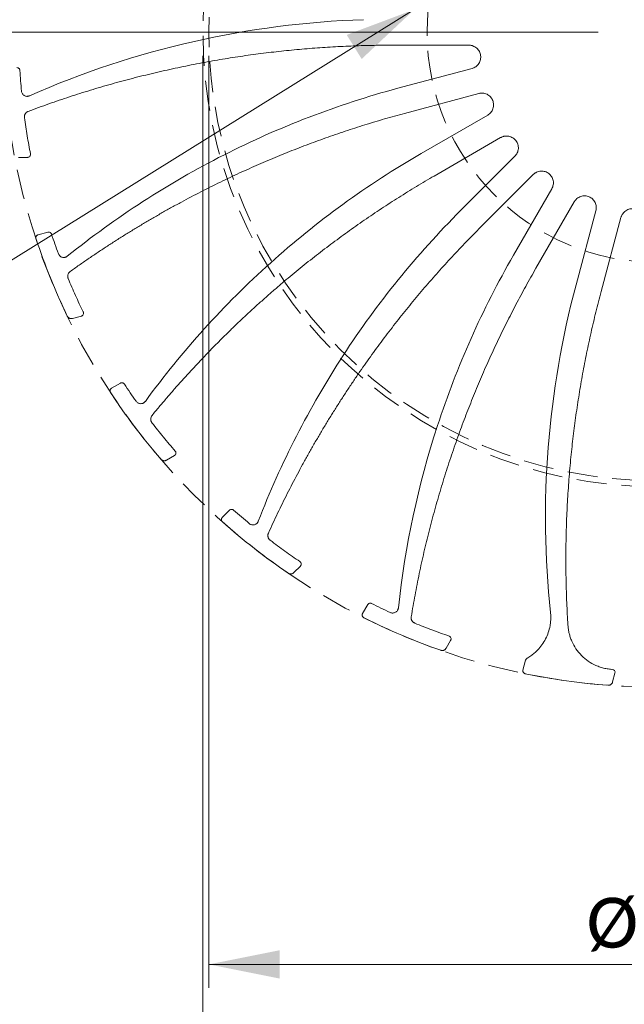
# Model space of a CAD drawing. Header units: millimetres. Extents: x 5 to 292, y 5 to 205.
# Tile 3 of 16: x 56 to 81, y 32 to 74. Entities that reach past the tile are written whole.
import ezdxf

# ---------------------------------------------------------------- set-up
doc = ezdxf.new("R2010")
doc.units = ezdxf.units.MM
doc.linetypes.add('SLD-實線', pattern=[0])
doc.linetypes.add('SLD-虛線-(隱匿輪廓線)', pattern=[1.905, 1.27, -0.635])
doc.styles.add('SLDTEXTSTYLE3', font='CALIBRI.TTF')
doc.dimstyles.new('SLDDIMSTYLE0', dxfattribs={"dimtxt": 2.116667, "dimasz": 3, "dimexe": 0, "dimexo": 0.0625, "dimgap": 0.529167, "dimtad": 0, "dimtih": 1, "dimtoh": 1, "dimlfac": 2, "dimrnd": 1e-09, "dimzin": 12, "dimdsep": 46, "dimtxsty": 'SLDTEXTSTYLE3', "dimsah": 1, "dimcen": 0.09, "dimadec": 0, "dimazin": 3, "dimtfac": 1, "dimtofl": 0, "dimtmove": 0, "dimatfit": 3, "dimfxl": 0, "dimfrac": 2, "dimtolj": 1, "dimtzin": 12, "dimarcsym": 0})
doc.dimstyles.new('SLDDIMSTYLE4', dxfattribs={"dimtxt": 2.116667, "dimasz": 3, "dimexe": 0, "dimexo": 0.0625, "dimgap": 0.529167, "dimtad": 0, "dimtih": 1, "dimtoh": 1, "dimlfac": 2, "dimrnd": 1e-09, "dimzin": 12, "dimdsep": 46, "dimtxsty": 'SLDTEXTSTYLE3', "dimblk1": 'NONE', "dimsah": 1, "dimcen": 0, "dimadec": 0, "dimazin": 3, "dimtfac": 1, "dimtmove": 0, "dimatfit": 3, "dimldrblk": 'NONE', "dimfxl": 0, "dimfrac": 2, "dimtolj": 1, "dimtzin": 12, "dimarcsym": 0})

# ---------------------------------------------------------------- blocks, each defined once
blk = doc.blocks.new('_D')
at = {"color": 5, "linetype": 'SLD-實線', "lineweight": 0}
for p, q in [((63.654, 72.537), (63.654, 33.054)), ((101.654, 72.537), (101.654, 33.054)), ((63.654, 34.054), (101.654, 34.054))]:
    blk.add_line(p, q, dxfattribs=at)
for points in [[(63.654, 34.054), (66.654, 33.454), (66.654, 34.654)], [(101.654, 34.054), (98.654, 34.654), (98.654, 33.454)]]:
    blk.add_solid(points, dxfattribs=at)
at = {"color": 5, "linetype": 'SLD-實線', "lineweight": 0, "char_height": 2.1167, "attachment_point": 1, "style": 'SLDTEXTSTYLE3'}
for s, insert in [('%%c', (79.663, 36.876)), ('76', (82.936, 36.876))]:
    blk.add_mtext(s, dxfattribs=dict(at, insert=insert))
blk = doc.blocks.new('_D_1')
at = {"color": 5, "linetype": 'SLD-實線', "lineweight": 0}
for p, q in [((63.404, 72.537), (63.404, 24.373)), ((101.904, 72.537), (101.904, 24.373)), ((63.404, 25.373), (101.904, 25.373))]:
    blk.add_line(p, q, dxfattribs=at)
for points in [[(63.404, 25.373), (66.404, 24.773), (66.404, 25.973)], [(101.904, 25.373), (98.904, 25.973), (98.904, 24.773)]]:
    blk.add_solid(points, dxfattribs=at)
at = {"color": 5, "linetype": 'SLD-實線', "lineweight": 0, "char_height": 2.1167, "attachment_point": 1, "style": 'SLDTEXTSTYLE3'}
for s, insert in [('%%c', (79.663, 28.195)), ('77', (82.936, 28.195))]:
    blk.add_mtext(s, dxfattribs=dict(at, insert=insert))
blk = doc.blocks.new('SW_SYMBOL_HOLE_DEPTH')
at = {"color": 0, "linetype": 'SLD-實線', "lineweight": 0}
for p, q in [((0, 875), (800, 875)), ((400, 875), (400, 75)), ((100, 555), (400, 75)), ((700, 555), (400, 75))]:
    blk.add_line(p, q, dxfattribs=at)
blk = doc.blocks.new('_D_8')
at = {"color": 1, "linetype": 'SLD-實線', "lineweight": 0}
for p, q in [((73.635, 75.29), (72.362, 74.498)), ((72.362, 74.498), (49.763, 60.441)), ((49.763, 60.441), (21.156, 60.441))]:
    blk.add_line(p, q, dxfattribs=at)
blk.add_solid([(72.362, 74.498), (69.497, 73.423), (70.131, 72.404)], dxfattribs=at)
at = {"color": 1, "linetype": 'SLD-實線', "lineweight": 0, "xscale": 0.002822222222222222, "yscale": 0.002822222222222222, "zscale": 0.002822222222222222}
blk.add_blockref('SW_SYMBOL_HOLE_DEPTH', (35.219, 64.372), dxfattribs=at)
at = {"color": 1, "linetype": 'SLD-實線', "lineweight": 0, "attachment_point": 1, "style": 'SLDTEXTSTYLE3'}
for s, insert, char_height in [('(3x) M', (21.575, 66.842), 2.1167), ('3', (28.991, 66.842), 2.117), ('x0.5', (30.421, 66.842), 2.1167), ('7', (38.32, 66.842), 2.117), ('%%p', (39.751, 66.842), 2.1167), ('1mm', (41.818, 66.842), 2.1167), ('evenly located on ', (21.156, 63.263), 2.11667), ('%%c', (42.04, 63.263), 2.1167), ('39', (45.314, 63.263), 2.1167)]:
    blk.add_mtext(s, dxfattribs=dict(at, insert=insert, char_height=char_height))
blk = doc.blocks.new('_NONE')
blk = doc.blocks.new('SW_CENTERMARKSYMBOL_0')
at = {"color": 0, "linetype": 'SLD-實線', "lineweight": 0}
blk.add_line((-2.5, 0), (-28.99, 0), dxfattribs=at)

msp = doc.modelspace()

# ---------------------------------------------------------------- linework, layer by layer
at = {"color": 7, "linetype": 'SLD-實線', "lineweight": 15}
for p, q in [((74.678, 72.9874), (71.4244, 72.9874)), ((71.6647, 71.1623), (74.8074, 72.0044)), ((75.0921, 70.9419), (71.9494, 70.0998)), ((72.6538, 68.3992), (75.4715, 70.0259)), ((76.0215, 69.0733), (73.2038, 67.4465)), ((55.9707, 68.2374), (55.5816, 68.2374)), ((74.3244, 65.9861), (76.6251, 68.2867)), ((77.4029, 67.5089), (75.1023, 65.2083)), ((76.5627, 64.0877), (78.1895, 66.9054)), ((79.1421, 66.3554), (77.5153, 63.5377)), ((79.216, 62.8333), (80.0581, 65.976)), ((81.1206, 65.6913), (80.2785, 62.5486)), ((56.4139, 64.9536), (56.8349, 65.0664)), ((58.2517, 61.512), (57.8758, 61.4113)), ((59.5297, 58.4548), (59.9071, 58.6727)), ((62.1956, 55.6061), (61.8585, 55.4115)), ((64.2213, 52.9838), (64.5294, 53.292)), ((67.5336, 50.9221), (67.2584, 50.647)), ((70.169, 48.9135), (70.3869, 49.2909)), ((73.9021, 47.7794), (73.7075, 47.4424)), ((76.9675, 46.5213), (77.0803, 46.9423)), ((80.7538, 46.5494), (80.7281, 46.5508)), ((80.8669, 46.392), (80.7662, 46.0162))]:
    msp.add_line(p, q, dxfattribs=at)
at = {"color": 5, "linetype": 'SLD-虛線-(隱匿輪廓線)', "lineweight": 0}
for radius in [27.74, 19.25, 19, 9.75]:
    msp.add_circle((82.6535, 73.5374), radius, dxfattribs=at)
at = {"color": 7, "linetype": 'SLD-實線', "lineweight": 15}
for points, knots in [([(70.212, 74.0681), (67.7778, 73.9904), (65.3512, 73.6782), (60.602, 72.5962), (58.2796, 71.8264), (56.052, 70.842)], [0, 0, 0, 0, 0.5, 0.5, 1, 1, 1, 1]), ([(56.0016, 70.1853), (56.1467, 70.2393), (56.4368, 70.3473), (56.8739, 70.5035), (57.3123, 70.6552), (57.752, 70.8021), (58.1929, 70.9444), (58.6352, 71.0818), (59.0788, 71.2146), (59.5237, 71.3426), (59.9699, 71.4659), (60.4175, 71.5845), (60.8663, 71.6983), (61.3164, 71.8074), (61.7679, 71.9118), (62.2206, 72.0115), (62.6747, 72.1064), (63.1301, 72.1966), (63.7218, 72.3073), (64.4504, 72.4322), (65.3167, 72.563), (66.1846, 72.6764), (67.054, 72.7723), (67.9251, 72.8508), (68.7977, 72.9119), (69.6719, 72.9552), (70.5476, 72.9824), (71.132, 72.9857), (71.4244, 72.9874)], [0, 0, 0, 0, 0.0294768, 0.0589291, 0.0883601, 0.1177732, 0.1471714, 0.1765583, 0.2059371, 0.235311, 0.2646833, 0.2940575, 0.3234367, 0.3528243, 0.3822236, 0.4116378, 0.4410702, 0.4705242, 0.5000029, 0.5556601, 0.61124, 0.6667648, 0.7222566, 0.7777378, 0.8332305, 0.888757, 0.9443394, 1, 1, 1, 1]), ([(74.678, 72.9874), (74.6925, 72.987), (74.7215, 72.9863), (74.7646, 72.9805), (74.8071, 72.9711), (74.8643, 72.9531), (74.934, 72.9204), (75.0095, 72.8655), (75.0739, 72.7977), (75.1388, 72.6966), (75.1839, 72.5539), (75.1761, 72.3736), (75.1155, 72.232), (75.0374, 72.1354), (74.9675, 72.0767), (74.8904, 72.0311), (74.8351, 72.0133), (74.8074, 72.0044)], [0, 0, 0, 0, 0.0303566, 0.060506, 0.0906791, 0.1211067, 0.1856899, 0.250459, 0.3150421, 0.3798111, 0.5003403, 0.6208694, 0.7496528, 0.814236, 0.879005, 0.9394551, 1, 1, 1, 1]), ([(55.6469, 71.9199), (55.6461, 71.9278), (55.6444, 71.9435), (55.6363, 71.9657), (55.6243, 71.986), (55.6033, 72.0095), (55.5697, 72.0328), (55.538, 72.0359), (55.5222, 72.0374)], [0, 0, 0, 0, 0.1269862, 0.2497126, 0.3728425, 0.5009952, 0.7497099, 1, 1, 1, 1]), ([(56.052, 70.842), (56.0431, 70.8384), (56.0256, 70.8314), (55.9978, 70.8248), (55.9694, 70.8213), (55.9313, 70.8212), (55.8838, 70.8294), (55.8314, 70.8525), (55.7851, 70.8872), (55.7491, 70.9319), (55.7229, 70.9837), (55.717, 71.0215), (55.714, 71.0405)], [0, 0, 0, 0, 0.0624486, 0.1243932, 0.1867154, 0.2502808, 0.3737829, 0.5001746, 0.6236727, 0.7500638, 0.874297, 1, 1, 1, 1]), ([(71.6647, 71.1623), (69.117, 70.4797), (66.6407, 69.5311), (61.9373, 67.1427), (59.7103, 65.703), (57.656, 64.0488)], [0, 0, 0, 0, 0.5, 0.5, 1, 1, 1, 1]), ([(75.0921, 70.9419), (75.1062, 70.9453), (75.1344, 70.9521), (75.1775, 70.9577), (75.221, 70.9596), (75.2809, 70.957), (75.3567, 70.9435), (75.4438, 70.91), (75.5236, 70.8612), (75.6125, 70.7803), (75.6929, 70.6542), (75.7321, 70.4779), (75.7102, 70.3255), (75.6598, 70.212), (75.6074, 70.1372), (75.5447, 70.0732), (75.4959, 70.0417), (75.4715, 70.0259)], [0, 0, 0, 0, 0.0303566, 0.060506, 0.0906791, 0.1211067, 0.1856899, 0.250459, 0.3150421, 0.3798111, 0.5003403, 0.6208694, 0.7496528, 0.814236, 0.879005, 0.9394551, 1, 1, 1, 1]), ([(55.8418, 69.9178), (55.8406, 69.9292), (55.8384, 69.9515), (55.8407, 69.985), (55.8474, 70.0177), (55.8587, 70.0494), (55.8755, 70.0824), (55.8991, 70.1153), (55.9296, 70.1448), (55.9639, 70.1692), (55.989, 70.1799), (56.0016, 70.1853)], [0, 0, 0, 0, 0.1014187, 0.2002955, 0.2984788, 0.3978558, 0.5002475, 0.6273324, 0.7573706, 0.8779668, 1, 1, 1, 1]), ([(57.7773, 63.4015), (57.9035, 63.4912), (58.1558, 63.6706), (58.5376, 63.9346), (58.9217, 64.1946), (59.3084, 64.4503), (59.6975, 64.7019), (60.0892, 64.9491), (60.4833, 65.1922), (60.8799, 65.431), (61.279, 65.6656), (61.6806, 65.8959), (62.0847, 66.122), (62.4912, 66.3439), (62.9003, 66.5616), (63.3118, 66.775), (63.7258, 66.9842), (64.1423, 67.1892), (64.6852, 67.4493), (65.3567, 67.7586), (66.1596, 68.1091), (66.9686, 68.4433), (67.7836, 68.761), (68.6046, 69.0622), (69.4317, 69.3471), (70.2649, 69.6152), (71.1038, 69.868), (71.6674, 70.0225), (71.9494, 70.0998)], [0, 0, 0, 0, 0.0294768, 0.0589291, 0.0883601, 0.1177732, 0.1471714, 0.1765583, 0.2059371, 0.235311, 0.2646833, 0.2940575, 0.3234367, 0.3528243, 0.3822236, 0.4116378, 0.4410702, 0.4705242, 0.5000029, 0.5556601, 0.61124, 0.6667648, 0.7222566, 0.7777378, 0.8332305, 0.888757, 0.9443394, 1, 1, 1, 1]), ([(56.0934, 68.3862), (56.0693, 68.5133), (56.0211, 68.7675), (55.9558, 69.1501), (55.8953, 69.5334), (55.8596, 69.7897), (55.8418, 69.9178)], [0, 0, 0, 0, 0.2500257, 0.5, 0.7499743, 1, 1, 1, 1]), ([(76.0215, 69.0733), (76.0343, 69.0803), (76.0597, 69.0941), (76.1, 69.1106), (76.1414, 69.1238), (76.2, 69.1368), (76.2767, 69.1433), (76.3695, 69.1335), (76.4592, 69.107), (76.566, 69.0519), (76.6763, 68.9509), (76.7598, 68.7908), (76.7781, 68.6379), (76.7588, 68.5152), (76.7276, 68.4294), (76.6836, 68.3513), (76.6446, 68.3083), (76.6251, 68.2867)], [0, 0, 0, 0, 0.0303566, 0.060506, 0.0906791, 0.1211067, 0.1856899, 0.250459, 0.3150421, 0.3798111, 0.5003403, 0.6208694, 0.7496528, 0.814236, 0.879005, 0.9394551, 1, 1, 1, 1]), ([(72.6538, 68.3992), (70.3697, 67.0804), (68.2232, 65.5232), (64.2982, 61.9989), (62.5198, 60.0319), (60.9636, 57.9023)], [0, 0, 0, 0, 0.5, 0.5, 1, 1, 1, 1]), ([(55.9707, 68.2374), (55.9768, 68.2376), (55.989, 68.2382), (56.007, 68.2423), (56.0355, 68.2532), (56.0705, 68.2803), (56.0914, 68.3223), (56.0971, 68.3588), (56.0947, 68.377), (56.0934, 68.3862)], [0, 0, 0, 0, 0.0832862, 0.166337, 0.2509491, 0.5001015, 0.7492538, 0.8738939, 1, 1, 1, 1]), ([(77.4029, 67.5089), (77.4134, 67.519), (77.4344, 67.5389), (77.469, 67.5653), (77.5057, 67.5887), (77.5589, 67.6164), (77.6312, 67.6426), (77.7235, 67.6571), (77.8169, 67.6547), (77.9344, 67.6291), (78.0671, 67.5601), (78.1891, 67.4271), (78.2464, 67.2841), (78.2595, 67.1606), (78.2515, 67.0697), (78.2293, 66.9829), (78.2027, 66.9312), (78.1895, 66.9054)], [0, 0, 0, 0, 0.0303566, 0.060506, 0.0906791, 0.1211067, 0.1856899, 0.250459, 0.3150421, 0.3798111, 0.5003403, 0.6208694, 0.7496528, 0.814236, 0.879005, 0.9394551, 1, 1, 1, 1]), ([(61.2465, 57.3062), (61.3452, 57.4256), (61.5424, 57.6643), (61.843, 58.0181), (62.1467, 58.3688), (62.4541, 58.716), (62.7649, 59.0597), (63.0792, 59.4), (63.3971, 59.7368), (63.7184, 60.0702), (64.0432, 60.4002), (64.3716, 60.7267), (64.7034, 61.0498), (65.0387, 61.3694), (65.3775, 61.6856), (65.7199, 61.9983), (66.0657, 62.3076), (66.415, 62.6135), (66.8722, 63.0053), (67.4408, 63.4779), (68.1257, 64.0245), (68.8208, 64.5567), (69.5259, 65.0746), (70.2411, 65.5782), (70.9664, 66.0675), (71.7019, 66.5422), (72.4469, 67.0037), (72.9514, 67.2988), (73.2038, 67.4465)], [0, 0, 0, 0, 0.0294769, 0.0589292, 0.0883602, 0.1177732, 0.1471715, 0.1765583, 0.2059371, 0.235311, 0.2646833, 0.2940575, 0.3234367, 0.3528243, 0.3822235, 0.4116377, 0.4410702, 0.4705242, 0.5000029, 0.5556601, 0.61124, 0.6667648, 0.7222566, 0.7777378, 0.8332305, 0.8887569, 0.9443394, 1, 1, 1, 1]), ([(79.1421, 66.3554), (79.1497, 66.3678), (79.1648, 66.3925), (79.1914, 66.4269), (79.2207, 66.459), (79.2649, 66.4996), (79.3281, 66.5436), (79.4134, 66.5815), (79.5042, 66.6034), (79.6243, 66.609), (79.7704, 66.5767), (79.9227, 66.4799), (80.0151, 66.3566), (80.0596, 66.2406), (80.0755, 66.1507), (80.0765, 66.0611), (80.0642, 66.0044), (80.0581, 65.976)], [0, 0, 0, 0, 0.03035661, 0.06050597, 0.09067914, 0.12110667, 0.18568991, 0.25045898, 0.31504211, 0.37981113, 0.50034028, 0.62086942, 0.74965282, 0.81423596, 0.87900498, 0.93945512, 1, 1, 1, 1]), ([(74.3244, 65.9861), (72.4594, 64.1211), (70.7892, 62.0614), (67.9101, 57.6413), (66.7013, 55.281), (65.7493, 52.8213)], [0, 0, 0, 0, 0.5, 0.5, 1, 1, 1, 1]), ([(81.1206, 65.6913), (81.1247, 65.7052), (81.1329, 65.733), (81.1497, 65.7731), (81.1697, 65.8117), (81.2019, 65.8623), (81.2515, 65.9212), (81.3241, 65.9799), (81.4062, 66.0246), (81.5207, 66.0611), (81.6702, 66.0677), (81.8424, 66.0136), (81.9635, 65.9184), (82.0366, 65.8179), (82.0752, 65.7352), (82.0993, 65.6489), (82.1021, 65.5909), (82.1035, 65.5619)], [0, 0, 0, 0, 0.0303566, 0.060506, 0.0906791, 0.1211067, 0.1856899, 0.250459, 0.3150421, 0.3798111, 0.5003403, 0.6208694, 0.7496528, 0.814236, 0.879005, 0.9394551, 1, 1, 1, 1]), ([(56.9858, 64.9852), (56.9829, 64.9926), (56.9772, 65.0073), (56.9637, 65.0267), (56.9468, 65.0432), (56.9205, 65.0604), (56.8819, 65.0743), (56.8506, 65.069), (56.8349, 65.0664)], [0, 0, 0, 0, 0.1269862, 0.2497126, 0.3728425, 0.5009952, 0.7497099, 1, 1, 1, 1]), ([(66.178, 52.3213), (66.2424, 52.4621), (66.3712, 52.7437), (66.5699, 53.1632), (66.7726, 53.5804), (66.9796, 53.9952), (67.1908, 54.4076), (67.4064, 54.8175), (67.6262, 55.2251), (67.8502, 55.6302), (68.0786, 56.0329), (68.3112, 56.4332), (68.548, 56.8311), (68.7892, 57.2265), (69.0346, 57.6195), (69.2843, 58.0101), (69.5383, 58.3983), (69.7965, 58.7841), (70.1366, 59.2808), (70.5635, 59.8844), (71.0835, 60.5894), (71.617, 61.2833), (72.164, 61.9659), (72.7244, 62.6373), (73.2982, 63.2975), (73.8857, 63.9463), (74.4858, 64.5848), (74.8967, 65.0004), (75.1023, 65.2083)], [0, 0, 0, 0, 0.0294768, 0.0589291, 0.0883601, 0.1177732, 0.1471714, 0.1765583, 0.2059371, 0.235311, 0.2646833, 0.2940575, 0.3234367, 0.3528243, 0.3822236, 0.4116378, 0.4410702, 0.4705242, 0.5000029, 0.5556601, 0.61124, 0.6667648, 0.7222566, 0.7777378, 0.8332305, 0.888757, 0.9443394, 1, 1, 1, 1]), ([(56.4139, 64.9536), (56.4057, 64.9509), (56.3895, 64.9457), (56.3681, 64.932), (56.3499, 64.9141), (56.3357, 64.8928), (56.3257, 64.869), (56.321, 64.8439), (56.321, 64.8181), (56.3254, 64.8017), (56.3277, 64.7935)], [0, 0, 0, 0, 0.12726956, 0.24945042, 0.37200878, 0.50036258, 0.62382333, 0.75016445, 0.87435576, 1, 1, 1, 1]), ([(57.656, 64.0488), (57.6484, 64.0431), (57.6333, 64.0317), (57.6082, 64.0182), (57.5816, 64.0075), (57.5449, 63.9975), (57.4969, 63.9931), (57.4402, 64.0019), (57.3865, 64.0235), (57.3402, 64.0573), (57.3015, 64.1006), (57.286, 64.1356), (57.2782, 64.1531)], [0, 0, 0, 0, 0.0624486, 0.1243932, 0.1867154, 0.2502808, 0.3737829, 0.5001746, 0.6236727, 0.7500638, 0.874297, 1, 1, 1, 1]), ([(76.5627, 64.0877), (75.2439, 61.8035), (74.1636, 59.3817), (72.5267, 54.3671), (71.97, 51.7744), (71.687, 49.1521)], [0, 0, 0, 0, 0.5, 0.5, 1, 1, 1, 1]), ([(57.6922, 63.1018), (57.6881, 63.1124), (57.6802, 63.1334), (57.6738, 63.1664), (57.6717, 63.1997), (57.6745, 63.2333), (57.6822, 63.2694), (57.6964, 63.3073), (57.7183, 63.3438), (57.7451, 63.3762), (57.7665, 63.393), (57.7773, 63.4015)], [0, 0, 0, 0, 0.1014187, 0.2002955, 0.2984788, 0.3978558, 0.5002475, 0.6273324, 0.7573706, 0.8779668, 1, 1, 1, 1]), ([(72.2306, 48.7801), (72.2563, 48.9327), (72.3078, 49.238), (72.3912, 49.6947), (72.4789, 50.1501), (72.5715, 50.6044), (72.6689, 51.0574), (72.7709, 51.5092), (72.8778, 51.9597), (72.9894, 52.409), (73.1057, 52.8571), (73.2268, 53.3039), (73.3526, 53.7495), (73.4832, 54.1939), (73.6185, 54.6371), (73.7586, 55.079), (73.9034, 55.5197), (74.053, 55.9592), (74.253, 56.527), (74.5091, 57.2205), (74.829, 58.0361), (75.1647, 58.8444), (75.5164, 59.6453), (75.8839, 60.4389), (76.2673, 61.2251), (76.6669, 62.0039), (77.0812, 62.7759), (77.3705, 63.2836), (77.5153, 63.5377)], [0, 0, 0, 0, 0.0294768, 0.0589291, 0.0883601, 0.1177732, 0.1471714, 0.1765583, 0.2059371, 0.235311, 0.2646833, 0.2940575, 0.3234367, 0.3528243, 0.3822236, 0.4116378, 0.4410702, 0.4705242, 0.5000029, 0.5556601, 0.61124, 0.6667648, 0.7222566, 0.7777378, 0.8332305, 0.888757, 0.9443394, 1, 1, 1, 1]), ([(58.3317, 61.6875), (58.2755, 61.804), (58.1631, 62.0371), (58.0011, 62.3897), (57.8433, 62.7443), (57.7425, 62.9826), (57.6922, 63.1018)], [0, 0, 0, 0, 0.2500257, 0.5, 0.7499743, 1, 1, 1, 1]), ([(79.216, 62.8333), (78.6125, 60.5813), (78.2168, 58.2737), (77.854, 53.6249), (77.887, 51.2839), (78.1337, 48.9656)], [0, 0, 0, 0, 0.5, 0.5, 1, 1, 1, 1]), ([(78.8728, 48.4192), (78.8632, 48.5776), (78.8441, 48.8944), (78.8219, 49.3698), (78.8045, 49.8451), (78.7923, 50.3202), (78.7853, 50.7953), (78.7835, 51.2704), (78.7868, 51.7453), (78.7953, 52.2201), (78.8089, 52.6948), (78.8277, 53.1695), (78.8516, 53.644), (78.8808, 54.1185), (78.915, 54.5929), (78.9545, 55.0672), (79.012, 55.6794), (79.0942, 56.4284), (79.2094, 57.3127), (79.3425, 58.1937), (79.4934, 59.0714), (79.6621, 59.9459), (79.8491, 60.817), (80.0526, 61.6853), (80.2032, 62.2607), (80.2785, 62.5486)], [0, 0, 0, 0, 0.0333919, 0.0667584, 0.1001035, 0.1334312, 0.1667452, 0.2000496, 0.2333483, 0.2666452, 0.2999442, 0.3332493, 0.3665644, 0.3998934, 0.4332402, 0.4666088, 0.500003, 0.5625911, 0.6251022, 0.6875621, 0.7499967, 0.8124319, 0.8748936, 0.9374077, 1, 1, 1, 1]), ([(57.6554, 61.5124), (57.6606, 61.5026), (57.671, 61.4834), (57.6925, 61.4585), (57.7179, 61.4376), (57.7469, 61.4213), (57.7788, 61.4098), (57.8117, 61.4045), (57.8445, 61.4044), (57.8653, 61.409), (57.8758, 61.4113)], [0, 0, 0, 0, 0.126395, 0.2493093, 0.3726188, 0.5001637, 0.6274841, 0.7577649, 0.878163, 1, 1, 1, 1]), ([(58.2517, 61.512), (58.2575, 61.5138), (58.2691, 61.5174), (58.2854, 61.5261), (58.3101, 61.544), (58.3369, 61.5792), (58.3462, 61.6252), (58.3423, 61.6619), (58.3352, 61.6789), (58.3317, 61.6875)], [0, 0, 0, 0, 0.0832862, 0.166337, 0.2509491, 0.5001015, 0.7492538, 0.8738939, 1, 1, 1, 1]), ([(59.5297, 58.4548), (59.5224, 58.4501), (59.5082, 58.4408), (59.491, 58.422), (59.4781, 58.4), (59.4698, 58.3758), (59.4663, 58.3502), (59.4683, 58.3248), (59.4749, 58.2999), (59.4835, 58.2852), (59.4878, 58.2778)], [0, 0, 0, 0, 0.12726956, 0.24945042, 0.37200878, 0.50036258, 0.62382333, 0.75016445, 0.87435576, 1, 1, 1, 1]), ([(60.0739, 58.6333), (60.0692, 58.6397), (60.0599, 58.6524), (60.0418, 58.6677), (60.0212, 58.6792), (59.9913, 58.6891), (59.9505, 58.6925), (59.9216, 58.6793), (59.9071, 58.6727)], [0, 0, 0, 0, 0.1269862, 0.2497126, 0.3728425, 0.5009952, 0.7497099, 1, 1, 1, 1]), ([(60.9636, 57.9023), (60.9577, 57.8948), (60.946, 57.8799), (60.9253, 57.8603), (60.9024, 57.8431), (60.8696, 57.824), (60.8243, 57.8073), (60.7673, 57.8012), (60.7099, 57.8081), (60.6564, 57.8288), (60.6078, 57.8606), (60.5837, 57.8903), (60.5717, 57.9053)], [0, 0, 0, 0, 0.0624486, 0.1243932, 0.1867154, 0.2502808, 0.3737829, 0.5001746, 0.6236727, 0.7500638, 0.874297, 1, 1, 1, 1]), ([(61.2444, 56.9959), (61.2379, 57.0049), (61.2251, 57.0227), (61.2106, 57.0521), (61.1999, 57.0828), (61.1935, 57.1151), (61.1901, 57.1654), (61.1989, 57.2349), (61.2307, 57.2825), (61.2465, 57.3062)], [0, 0, 0, 0, 0.09962018, 0.19685445, 0.29340249, 0.39099987, 0.49132769, 0.74681089, 1, 1, 1, 1]), ([(62.2274, 55.7963), (62.1431, 55.8942), (61.9743, 56.0901), (61.7267, 56.3885), (61.4828, 56.69), (61.3239, 56.8939), (61.2444, 56.9959)], [0, 0, 0, 0, 0.2500257, 0.5, 0.7499743, 1, 1, 1, 1]), ([(62.1956, 55.6061), (62.2007, 55.6093), (62.211, 55.6158), (62.2244, 55.6285), (62.2437, 55.6521), (62.2605, 55.693), (62.2576, 55.7399), (62.2443, 55.7743), (62.2331, 55.7889), (62.2274, 55.7963)], [0, 0, 0, 0, 0.0832862, 0.166337, 0.2509491, 0.5001015, 0.7492538, 0.8738939, 1, 1, 1, 1]), ([(61.6195, 55.4522), (61.6271, 55.4441), (61.6421, 55.4281), (61.6693, 55.4097), (61.6993, 55.3961), (61.7315, 55.3878), (61.7653, 55.385), (61.7984, 55.3884), (61.8301, 55.3968), (61.849, 55.4066), (61.8585, 55.4115)], [0, 0, 0, 0, 0.126395, 0.2493093, 0.3726188, 0.5001637, 0.6274841, 0.7577649, 0.878163, 1, 1, 1, 1]), ([(64.2213, 52.9838), (64.2155, 52.9774), (64.2041, 52.9648), (64.1924, 52.9421), (64.1856, 52.9176), (64.1839, 52.8921), (64.1871, 52.8664), (64.1956, 52.8424), (64.2085, 52.82), (64.2206, 52.808), (64.2266, 52.802)], [0, 0, 0, 0, 0.1272696, 0.2494504, 0.3720088, 0.5003626, 0.6238233, 0.7501644, 0.8743558, 1, 1, 1, 1]), ([(64.7007, 53.2971), (64.6945, 53.3021), (64.6822, 53.3119), (64.6609, 53.322), (64.6379, 53.3278), (64.6066, 53.3296), (64.5663, 53.3223), (64.5417, 53.3021), (64.5294, 53.292)], [0, 0, 0, 0, 0.1269862, 0.2497126, 0.3728425, 0.5009952, 0.7497099, 1, 1, 1, 1]), ([(65.7493, 52.8213), (65.7456, 52.8125), (65.7382, 52.7951), (65.7232, 52.7708), (65.7055, 52.7483), (65.6788, 52.7213), (65.6394, 52.6935), (65.5859, 52.6728), (65.5286, 52.6646), (65.4716, 52.6708), (65.4164, 52.6889), (65.3855, 52.7114), (65.37, 52.7227)], [0, 0, 0, 0, 0.0624486, 0.1243932, 0.1867154, 0.2502808, 0.3737829, 0.5001746, 0.6236727, 0.7500638, 0.874297, 1, 1, 1, 1]), ([(66.2542, 52.0192), (66.2454, 52.0264), (66.228, 52.0407), (66.2059, 52.066), (66.1875, 52.0938), (66.1731, 52.1242), (66.1617, 52.1594), (66.1551, 52.1993), (66.1558, 52.2418), (66.1628, 52.2833), (66.1729, 52.3086), (66.178, 52.3213)], [0, 0, 0, 0, 0.1014187, 0.2002955, 0.2984788, 0.3978558, 0.5002475, 0.6273324, 0.7573706, 0.8779668, 1, 1, 1, 1]), ([(67.5152, 51.1141), (67.4082, 51.187), (67.1944, 51.3326), (66.8777, 51.557), (66.5638, 51.7852), (66.3574, 51.9412), (66.2542, 52.0192)], [0, 0, 0, 0, 0.2500257, 0.5, 0.7499743, 1, 1, 1, 1]), ([(67.5336, 50.9221), (67.5377, 50.9266), (67.546, 50.9356), (67.5557, 50.9513), (67.5683, 50.9791), (67.5738, 51.023), (67.5589, 51.0675), (67.5371, 51.0973), (67.5225, 51.1085), (67.5152, 51.1141)], [0, 0, 0, 0, 0.0832862, 0.166337, 0.2509491, 0.5001015, 0.7492538, 0.8738939, 1, 1, 1, 1]), ([(67.017, 50.6244), (67.0264, 50.6186), (67.0451, 50.607), (67.0761, 50.5962), (67.1086, 50.5909), (67.1419, 50.5912), (67.1752, 50.5972), (67.2063, 50.6091), (67.2348, 50.6254), (67.2505, 50.6398), (67.2584, 50.647)], [0, 0, 0, 0, 0.126395, 0.2493093, 0.3726188, 0.5001637, 0.6274841, 0.7577649, 0.878163, 1, 1, 1, 1]), ([(70.5511, 49.3402), (70.5437, 49.3435), (70.5293, 49.3498), (70.5061, 49.354), (70.4824, 49.3537), (70.4517, 49.3473), (70.4146, 49.3298), (70.3961, 49.3039), (70.3869, 49.2909)], [0, 0, 0, 0, 0.1269862, 0.2497126, 0.3728425, 0.5009952, 0.7497099, 1, 1, 1, 1]), ([(70.169, 48.9135), (70.1651, 48.9058), (70.1573, 48.8907), (70.1519, 48.8658), (70.1517, 48.8403), (70.1566, 48.8152), (70.1664, 48.7913), (70.1808, 48.7703), (70.199, 48.752), (70.2138, 48.7436), (70.2212, 48.7393)], [0, 0, 0, 0, 0.1272696, 0.2494504, 0.3720088, 0.5003626, 0.6238233, 0.7501644, 0.8743558, 1, 1, 1, 1]), ([(71.687, 49.1521), (71.6857, 49.1424), (71.683, 49.1233), (71.6746, 49.0956), (71.6632, 49.0691), (71.6436, 49.0358), (71.6124, 48.9988), (71.5656, 48.9649), (71.5119, 48.943), (71.4549, 48.9348), (71.3964, 48.9391), (71.3605, 48.9532), (71.3422, 48.9604)], [0, 0, 0, 0, 0.0632641, 0.1255622, 0.1878218, 0.2509724, 0.3761728, 0.5001126, 0.6232631, 0.7502469, 0.8721939, 1, 1, 1, 1]), ([(78.1337, 48.9656), (78.1366, 48.9341), (78.1425, 48.8714), (78.1456, 48.7771), (78.1445, 48.6829), (78.1389, 48.5888), (78.1289, 48.495), (78.1042, 48.3354), (78.0475, 48.1132), (77.9322, 47.8403), (77.7785, 47.587), (77.6115, 47.3866), (77.4481, 47.2328), (77.2994, 47.1159), (77.192, 47.0505), (77.1381, 47.0178)], [0, 0, 0, 0, 0.0409312, 0.0816866, 0.122357, 0.1630341, 0.2038093, 0.2447735, 0.3723467, 0.5000334, 0.6276071, 0.7552932, 0.8369591, 0.9182837, 1, 1, 1, 1]), ([(72.3823, 48.5079), (72.3719, 48.5126), (72.3514, 48.5219), (72.3236, 48.5407), (72.2986, 48.5627), (72.2768, 48.5884), (72.2567, 48.6194), (72.2399, 48.6563), (72.2296, 48.6975), (72.2257, 48.7394), (72.2289, 48.7664), (72.2306, 48.7801)], [0, 0, 0, 0, 0.1014187, 0.2002955, 0.2984788, 0.3978558, 0.5002475, 0.6273324, 0.7573706, 0.8779668, 1, 1, 1, 1]), ([(73.8346, 47.9601), (73.7124, 48.0028), (73.4682, 48.0881), (73.1042, 48.2228), (72.7419, 48.3621), (72.5022, 48.4593), (72.3823, 48.5079)], [0, 0, 0, 0, 0.25002573, 0.5, 0.74997427, 1, 1, 1, 1]), ([(80.7281, 46.5508), (80.6949, 46.5536), (80.6288, 46.5592), (80.5306, 46.5737), (80.4335, 46.5927), (80.3375, 46.6167), (80.2428, 46.6454), (80.1493, 46.6789), (79.9739, 46.7517), (79.7272, 46.889), (79.4418, 47.1287), (79.204, 47.4159), (79.0565, 47.6853), (78.9702, 47.9088), (78.9222, 48.0756), (78.8881, 48.2459), (78.8779, 48.3613), (78.8728, 48.4192)], [0, 0, 0, 0, 0.0347508, 0.0692917, 0.1037077, 0.1380846, 0.1725088, 0.2070659, 0.241841, 0.3708858, 0.5000247, 0.6290706, 0.7582084, 0.8188698, 0.8790817, 0.9393048, 1, 1, 1, 1]), ([(73.9021, 47.7794), (73.9049, 47.7848), (73.9105, 47.7956), (73.9159, 47.8133), (73.9208, 47.8434), (73.9148, 47.8872), (73.8889, 47.9263), (73.8601, 47.9495), (73.8431, 47.9565), (73.8346, 47.9601)], [0, 0, 0, 0, 0.0832862, 0.166337, 0.2509491, 0.5001015, 0.7492538, 0.8738939, 1, 1, 1, 1]), ([(73.4801, 47.3581), (73.4907, 47.3549), (73.5117, 47.3486), (73.5445, 47.3462), (73.5772, 47.3494), (73.6093, 47.3584), (73.64, 47.3728), (73.6669, 47.3923), (73.6902, 47.4155), (73.7017, 47.4334), (73.7075, 47.4424)], [0, 0, 0, 0, 0.126395, 0.2493093, 0.3726188, 0.5001637, 0.6274841, 0.7577649, 0.878163, 1, 1, 1, 1]), ([(77.1381, 47.0178), (77.1313, 47.0134), (77.1177, 47.0045), (77.1013, 46.9864), (77.0879, 46.9656), (77.0829, 46.9501), (77.0803, 46.9423)], [0, 0, 0, 0, 0.24756572, 0.49770634, 0.74817807, 1, 1, 1, 1]), ([(76.9675, 46.5213), (76.9657, 46.5129), (76.9622, 46.4963), (76.9633, 46.4708), (76.9697, 46.4461), (76.981, 46.4232), (76.9966, 46.4026), (77.016, 46.386), (77.0383, 46.3731), (77.0548, 46.3687), (77.0631, 46.3666)], [0, 0, 0, 0, 0.1272696, 0.2494504, 0.3720088, 0.5003626, 0.6238233, 0.7501644, 0.8743558, 1, 1, 1, 1]), ([(80.8669, 46.392), (80.8765, 46.4277), (80.8692, 46.4675), (80.8261, 46.5274), (80.7907, 46.5469), (80.7538, 46.5492)], [0, 0, 0, 0, 0.5, 0.5, 1, 1, 1, 1]), ([(80.5684, 45.8759), (80.5795, 45.8755), (80.6014, 45.8749), (80.6337, 45.8811), (80.6645, 45.8927), (80.6931, 45.9096), (80.719, 45.9315), (80.74, 45.9573), (80.7565, 45.9857), (80.763, 46.006), (80.7662, 46.0162)], [0, 0, 0, 0, 0.126395, 0.2493093, 0.3726188, 0.5001637, 0.6274841, 0.7577649, 0.878163, 1, 1, 1, 1])]:
    msp.add_open_spline(points, degree=3, knots=knots, dxfattribs=at)
for points in [[(55.714, 71.0405), (55.701, 71.1869), (55.6751, 71.4798), (55.6563, 71.7732), (55.6469, 71.9199)], [(56.3277, 64.7935), (56.6998, 63.673), (57.1436, 62.5764), (57.6554, 61.5124)], [(57.2782, 64.1531), (57.2278, 64.2912), (57.1269, 64.5674), (57.0328, 64.8459), (56.9858, 64.9852)], [(60.5717, 57.9053), (60.4872, 58.0256), (60.3183, 58.2662), (60.1554, 58.5109), (60.0739, 58.6333)], [(59.4878, 58.2778), (60.1373, 57.2918), (60.8497, 56.3474), (61.6195, 55.4522)], [(65.37, 52.7227), (65.2573, 52.8171), (65.0318, 53.0058), (64.8111, 53.2), (64.7007, 53.2971)], [(64.2266, 52.802), (65.1091, 52.0177), (66.0418, 51.2899), (67.017, 50.6244)], [(71.3422, 48.9604), (71.2096, 49.0221), (70.9443, 49.1455), (70.6821, 49.2753), (70.5511, 49.3402)], [(70.2212, 48.7393), (71.2767, 48.2102), (72.3659, 47.7485), (73.4801, 47.3581)], [(77.0631, 46.3666), (78.2195, 46.1286), (79.3911, 45.9646), (80.5684, 45.8759)]]:
    msp.add_open_spline(points, degree=3, dxfattribs=at)

# ---------------------------------------------------------------- block references
at = {"color": 5, "linetype": 'Continuous', "lineweight": 0}
msp.add_blockref('SW_CENTERMARKSYMBOL_0', (82.6535, 73.5374), dxfattribs=at)

# ---------------------------------------------------------------- dimensions: what is measured, and where the dimension line sits
at = {"color": 1, "linetype": 'SLD-實線', "lineweight": 0}
dim = msp.add_diameter_dim_2p(p1=(73.6353, 75.2905), p2=(72.3616, 74.4982), text='(3x) M<>x0.5{\\fGDT;x}7%%p1mm\\Pevenly located on %%c39', dimstyle='SLDDIMSTYLE4', override={"dimpost": '<>'}, dxfattribs=at)
dim.commit()
dim.dimension.update_dxf_attribs({"geometry": '_D_8', "text_midpoint": (34.6655, 64.0195), "dimtype": 163})
at = {"color": 5, "linetype": 'SLD-實線', "lineweight": 0}
for base, p1, p2, picture, middle in [((101.9035, 27.1626), (63.4035, 73.5374), (101.9035, 73.5374), '_D_1', (82.73, 27.1626)), ((101.6535, 35.8433), (63.6535, 73.5374), (101.6535, 73.5374), '_D', (82.73, 35.8433))]:
    dim = msp.add_linear_dim(base=base, p1=p1, p2=p2, text='%%c<>', dimstyle='SLDDIMSTYLE0', dxfattribs=at)
    dim.commit()
    dim.dimension.update_dxf_attribs({"geometry": picture, "text_midpoint": middle, "dimtype": 160})

doc.saveas('drawing.dxf')
